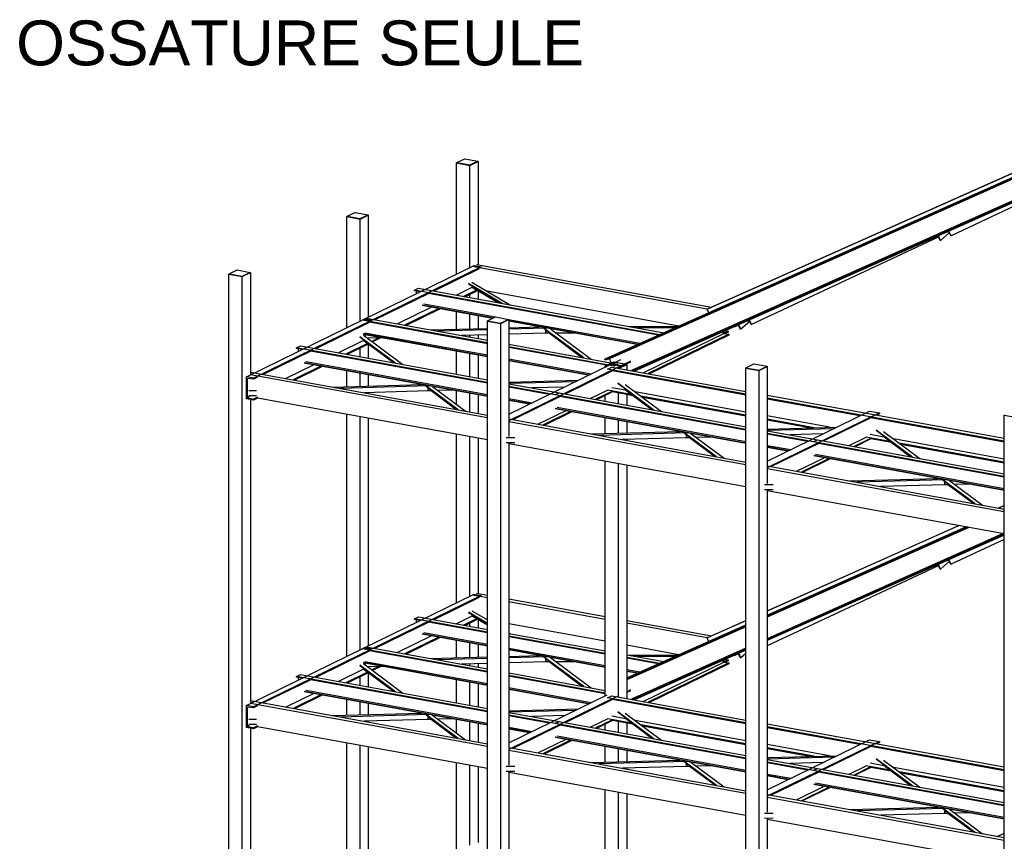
# Model space of a CAD drawing. Header units: millimetres. Extents: x -6159 to 201309, y -25780 to 10326.
# Tile 113 of 128: x 193492 to 194285, y -3900 to -3238. Entities that reach past the tile are written whole.
import ezdxf

# ---------------------------------------------------------------- set-up
doc = ezdxf.new("R2010")
doc.units = ezdxf.units.MM
doc.layers.add('STRUCAD_01', color=4, linetype='Continuous')
doc.layers.add('STRUCAD_02', color=3, linetype='Continuous')
doc.styles.get("Standard").update_dxf_attribs({"font": 'arial.ttf'})

msp = doc.modelspace()

# ---------------------------------------------------------------- linework, layer by layer
at = {"layer": 'STRUCAD_01', "color": 4, "linetype": 'Continuous'}
for p, q in [((194380.239, -3321.9), (194045.984, -3470.855)), ((194049.489, -3469.14), (194380.239, -3321.75)), ((194380.239, -3325.465), (193963.714, -3511.085)), ((194380.239, -3326.33), (193964.044, -3511.8)), ((193967.214, -3509.37), (194380.239, -3325.315)), ((194380.239, -3326.77), (193967.364, -3510.755)), ((194380.239, -3344.14), (193985.049, -3520.245)), ((194380.239, -3344.845), (193986.174, -3520.445)), ((194380.239, -3345.705), (193987.554, -3520.7)), ((193844.244, -3352.945), (193844.424, -3352.865)), ((193844.244, -3442.57), (193844.244, -3352.945)), ((193844.244, -3352.945), (193855.014, -3354.905)), ((193855.014, -3354.905), (193861.579, -3351.695)), ((193861.404, -3351.665), (193861.579, -3351.695)), ((193861.579, -3351.695), (193861.579, -3434.975)), ((194380.239, -3347.04), (194242.514, -3411.555)), ((193855.014, -3437.31), (193855.014, -3354.905)), ((193755.849, -3396.175), (193756.024, -3396.085)), ((193755.849, -3485.8), (193755.849, -3396.175)), ((193755.849, -3396.175), (193766.614, -3398.13)), ((193766.614, -3398.13), (193773.179, -3394.92)), ((193766.614, -3480.53), (193766.614, -3398.13)), ((193773.009, -3394.89), (193773.179, -3394.92)), ((193773.179, -3394.92), (193773.179, -3477.32)), ((194241.164, -3408.995), (194233.999, -3415.335)), ((194239.449, -3408.73), (194239.344, -3408.495)), ((194240.784, -3408.18), (194239.449, -3408.73)), ((194242.364, -3411.615), (194240.784, -3408.18)), ((194242.514, -3411.555), (194240.804, -3407.84)), ((194231.519, -3413.04), (194081.749, -3483.195)), ((194228.629, -3413.57), (194228.519, -3413.32)), ((194232.089, -3412.045), (194228.629, -3413.57)), ((194231.229, -3412.42), (194231.519, -3413.04)), ((194233.619, -3415.505), (194232.089, -3412.045)), ((194233.999, -3415.335), (194232.354, -3411.61)), ((194233.999, -3415.335), (194233.619, -3415.505)), ((194242.514, -3411.555), (194242.364, -3411.615)), ((193671.654, -3444.565), (193678.219, -3441.355)), ((193678.044, -3441.32), (193678.219, -3441.355)), ((193678.219, -3441.355), (193678.219, -3523.755)), ((193769.899, -3478.925), (193858.299, -3435.705)), ((193864.039, -3436.745), (193775.639, -3479.97)), ((193862.504, -3438.25), (193825.844, -3456.175)), ((194045.984, -3470.855), (193856.764, -3436.45)), ((193858.299, -3435.705), (193864.039, -3436.745)), ((193860.264, -3434.74), (194049.489, -3469.14)), ((193660.884, -3442.61), (193661.064, -3442.525)), ((193660.884, -4219.44), (193660.884, -3442.61)), ((193660.884, -3442.61), (193671.654, -3444.565)), ((193671.654, -4221.4), (193671.654, -3444.565)), ((193856.414, -3448.93), (193887.769, -3467.435)), ((193810.399, -3455.51), (193813.594, -3453.955)), ((194007.614, -3491.365), (193810.399, -3455.51)), ((193810.399, -3456.065), (193810.399, -3455.51)), ((193814.959, -3456.895), (193810.399, -3456.065)), ((193811.894, -3458.39), (193811.894, -3456.34)), ((193813.594, -3453.955), (194011.029, -3489.845)), ((193856.634, -3453.345), (193844.069, -3459.49)), ((193860.264, -3455.49), (193849.909, -3460.55)), ((193860.964, -3455.9), (193851.034, -3460.755)), ((193880.964, -3466.2), (193853.839, -3450.19)), ((193879.979, -3466.02), (193853.839, -3450.59)), ((193877.264, -3465.525), (193856.159, -3453.065)), ((193861.579, -3456.27), (193861.579, -3462.675)), ((194023.294, -3484.375), (193868.929, -3456.315)), ((193821.819, -3458.14), (193778.364, -3479.39)), ((194006.734, -3491.76), (193821.519, -3458.085)), ((193855.014, -3461.48), (193855.014, -3458.81)), ((193824.134, -3469.24), (193796.589, -3482.71)), ((193829.969, -3470.3), (193802.429, -3483.765)), ((193831.094, -3470.505), (193803.549, -3483.97)), ((193816.429, -3467.29), (193874.129, -3477.78)), ((193873.304, -3478.18), (193816.429, -3467.84)), ((193817.919, -3466.555), (193875.624, -3477.045)), ((193844.244, -3486.93), (193844.244, -3472.9)), ((194045.984, -3470.855), (194049.489, -3469.14)), ((194047.289, -3473.685), (194045.984, -3470.855)), ((193674.939, -3525.36), (193769.899, -3478.925)), ((193775.639, -3479.97), (193680.679, -3526.405)), ((193869.019, -3498.02), (193768.299, -3479.705)), ((193775.639, -3479.97), (193769.899, -3478.925)), ((193769.899, -3478.925), (193775.639, -3479.97)), ((193771.494, -3478.145), (193869.019, -3495.875)), ((193855.014, -3486.625), (193855.014, -3474.855)), ((193861.579, -3476.05), (193861.579, -3486.44)), ((193869.019, -3480.445), (193869.194, -3480.365)), ((193869.019, -4257.28), (193869.019, -3480.445)), ((193869.019, -3480.445), (193879.784, -3482.4)), ((193879.784, -3482.4), (193886.349, -3479.195)), ((193886.174, -3478.965), (193992.189, -3498.235)), ((193886.174, -3479.16), (193886.349, -3479.195)), ((193886.349, -3479.195), (193886.349, -3573.47)), ((193886.349, -3480), (193990.594, -3498.95)), ((193989.709, -3499.345), (193886.349, -3480.55)), ((194080.399, -3480.64), (194073.239, -3486.975)), ((194078.689, -3480.365), (194078.579, -3480.135)), ((194080.019, -3479.82), (194078.689, -3480.365)), ((194081.604, -3483.255), (194080.019, -3479.82)), ((194081.749, -3483.195), (194080.044, -3479.485)), ((193774.339, -3481.36), (193730.879, -3502.61)), ((193869.019, -3498.57), (193774.044, -3481.305)), ((193823.119, -3487.53), (193869.019, -3486.23)), ((193869.019, -3487.485), (193829.109, -3488.62)), ((193879.784, -4259.24), (193879.784, -3482.4)), ((193886.349, -3485.74), (193911.024, -3485.035)), ((193916.259, -3486.15), (193886.349, -3486.995)), ((193910.354, -3485.055), (193910.014, -3484.855)), ((193914.184, -3485.805), (193913.709, -3485.53)), ((193914.109, -3485.76), (193914.634, -3485.695)), ((193946.654, -3509.99), (193914.109, -3485.76)), ((193914.769, -3485.72), (193914.184, -3485.805)), ((193945.939, -3509.86), (193914.699, -3486.595)), ((193916.079, -3486.15), (193916.069, -3485.955)), ((193917.129, -3486.15), (193916.079, -3486.15)), ((193916.079, -3490.165), (193916.079, -3487.625)), ((193916.204, -3485.98), (193916.259, -3486.15)), ((193916.259, -3487.76), (193916.259, -3490.16)), ((193919.819, -3486.64), (193952.639, -3511.08)), ((193982.954, -3484.735), (194022.694, -3484.645)), ((194019.864, -3485.905), (193989.759, -3485.975)), ((194059.529, -3488.625), (194059.529, -3489.825)), ((194059.724, -3488.535), (194059.724, -3490.26)), ((194059.904, -3488.46), (194059.904, -3489.515)), ((194059.904, -3489.515), (194063.014, -3488.495)), ((194060.744, -3488.085), (194063.014, -3488.495)), ((194063.014, -3488.495), (194063.014, -3489.25)), ((194067.869, -3485.21), (194067.759, -3484.955)), ((194071.329, -3483.685), (194067.869, -3485.21)), ((194072.854, -3487.14), (194071.329, -3483.685)), ((194073.239, -3486.975), (194071.589, -3483.25)), ((194073.239, -3486.975), (194072.854, -3487.14)), ((194081.749, -3483.195), (194081.604, -3483.255)), ((193769.299, -3496.055), (193749.109, -3505.925)), ((193795.104, -3514.29), (193766.424, -3492.935)), ((193794.389, -3514.16), (193766.424, -3493.335)), ((193793.364, -3513.97), (193768.884, -3495.74)), ((193768.949, -3490.505), (193869.019, -3508.7)), ((193869.019, -3509.25), (193768.949, -3491.06)), ((193769.159, -3491.595), (193801.094, -3515.375)), ((193770.439, -3489.775), (193869.019, -3507.695)), ((193770.544, -3491.35), (193770.544, -3492.63)), ((193784.554, -3493.895), (193772.699, -3494.23)), ((193773.044, -3494.225), (193772.824, -3494.325)), ((193781.544, -3493.98), (193775.999, -3496.69)), ((193783.179, -3493.935), (193776.614, -3497.145)), ((193869.019, -3491.5), (193848.199, -3492.09)), ((193855.014, -3493.33), (193855.014, -3491.895)), ((193861.579, -3491.71), (193861.579, -3494.52)), ((193916.259, -3490.16), (193886.349, -3491.01)), ((193918.704, -3490.155), (193916.079, -3490.165)), ((193944.909, -3509.675), (193918.704, -3490.155)), ((193938.914, -3490.11), (193924.529, -3490.145)), ((194059.724, -3490.26), (193994.789, -3522.015)), ((194063.459, -3490.94), (193998.524, -3522.695)), ((194063.459, -3491.68), (193999.624, -3522.89)), ((194059.529, -3489.825), (194058.514, -3489.83)), ((194059.724, -3490.26), (194063.459, -3490.94)), ((194063.014, -3489.25), (194060.609, -3490.425)), ((194063.459, -3490.94), (194063.459, -3491.68)), ((193726.859, -3504.575), (193688.584, -3523.29)), ((193715.439, -3501.945), (193718.629, -3500.385)), ((193869.019, -3529.87), (193715.439, -3501.945)), ((193715.439, -3502.5), (193715.439, -3501.945)), ((193719.994, -3503.33), (193715.439, -3502.5)), ((193716.934, -3504.825), (193716.934, -3502.775)), ((193718.629, -3500.385), (193869.019, -3527.725)), ((193869.019, -3530.42), (193726.559, -3504.52)), ((193772.479, -3498.415), (193754.949, -3506.99)), ((193773.089, -3498.87), (193756.069, -3507.19)), ((193766.614, -3509.105), (193766.614, -3502.03)), ((193773.179, -3498.94), (193773.179, -3510.3)), ((193844.244, -3523.22), (193844.244, -3504.745)), ((193886.349, -3499.025), (193974.244, -3515.005)), ((193971.044, -3516.565), (193886.349, -3501.17)), ((193964.949, -3516.01), (193886.349, -3501.72)), ((193855.014, -3525.18), (193855.014, -3506.705)), ((193861.579, -3507.9), (193861.579, -3526.375)), ((193886.349, -3510.845), (193952.674, -3522.905)), ((193886.349, -3511.845), (193951.179, -3523.635)), ((193950.354, -3524.04), (193886.349, -3512.4)), ((193963.714, -3511.085), (193967.214, -3509.37)), ((193964.044, -3511.8), (193963.714, -3511.085)), ((193967.364, -3510.755), (193964.044, -3511.8)), ((193968.874, -3514.03), (193967.364, -3510.755)), ((193968.694, -3515.07), (193976.399, -3511.305)), ((193984.294, -3512.735), (193976.594, -3516.505)), ((193729.164, -3515.675), (193706.814, -3526.605)), ((193735.004, -3516.735), (193712.649, -3527.665)), ((193736.134, -3516.94), (193713.774, -3527.87)), ((193721.469, -3513.72), (193869.019, -3540.55)), ((193869.019, -3541.1), (193721.469, -3514.275)), ((193722.959, -3512.99), (193869.019, -3539.545)), ((193755.849, -3533.18), (193755.849, -3520.525)), ((193886.349, -3555.335), (193968.694, -3515.07)), ((193976.594, -3516.505), (193886.349, -3560.63)), ((193969.809, -3520.56), (193931.804, -3539.14)), ((193963.979, -3516.655), (193964.154, -3516.565)), ((193963.979, -3517.375), (193963.979, -3516.655)), ((193963.979, -3516.655), (193965.054, -3516.85)), ((193965.864, -3519.1), (193969.364, -3517.39)), ((194077.144, -3539.335), (193965.864, -3519.1)), ((193968.694, -3515.07), (193976.594, -3516.505)), ((193976.594, -3516.505), (193968.694, -3515.07)), ((193969.364, -3517.39), (194077.144, -3536.99)), ((194077.144, -3540.09), (193969.784, -3520.57)), ((193974.244, -3515.005), (193971.044, -3516.565)), ((193975.104, -3518.435), (193981.309, -3515.405)), ((193984.294, -3513.48), (193980.909, -3515.13)), ((193981.134, -3515.37), (193981.309, -3515.405)), ((193981.309, -3515.405), (193981.309, -3519.565)), ((194077.144, -3518.285), (194077.319, -3518.2)), ((194077.144, -4295.12), (194077.144, -3518.285)), ((194077.144, -3518.285), (194087.914, -3520.24)), ((194087.914, -3520.24), (194094.474, -3517.035)), ((194087.914, -4297.08), (194087.914, -3520.24)), ((194094.304, -3517), (194094.474, -3517.035)), ((194094.474, -3517.035), (194094.474, -3611.31)), ((193680.679, -3526.405), (193674.939, -3525.36)), ((193674.939, -3543.01), (193674.939, -3525.36)), ((193680.679, -3527.155), (193675.579, -3526.73)), ((193675.579, -3526.73), (193675.579, -3541.88)), ((193678.219, -3521.41), (193869.019, -3556.095)), ((193869.019, -3558.445), (193678.219, -3523.755)), ((193683.959, -3525.55), (193680.679, -3527.155)), ((193680.679, -3527.155), (193680.679, -3526.405)), ((193766.614, -3532.875), (193766.614, -3522.485)), ((193773.179, -3523.68), (193773.179, -3532.69)), ((193886.349, -3529.475), (193942.479, -3527.885)), ((193683.024, -3536.505), (193676.969, -3536.68)), ((193744.709, -3533.495), (193816.059, -3531.475)), ((193821.299, -3532.585), (193750.699, -3534.585)), ((193819.149, -3532.19), (193818.864, -3531.985)), ((193819.149, -3532.19), (193819.674, -3532.13)), ((193819.674, -3532.13), (193819.149, -3532.19)), ((193845.509, -3551.82), (193819.149, -3532.19)), ((193844.794, -3551.69), (193819.729, -3533.03)), ((193821.299, -3532.585), (193821.244, -3532.415)), ((193821.244, -3532.415), (193821.299, -3532.585)), ((193822.049, -3532.565), (193821.299, -3532.585)), ((193821.299, -3536.595), (193821.299, -3534.195)), ((193821.299, -3534.195), (193821.299, -3536.595)), ((193823.659, -3536.525), (193821.299, -3536.595)), ((193843.769, -3551.505), (193823.659, -3536.525)), ((193824.854, -3533.07), (193851.499, -3552.91)), ((193841.134, -3536.03), (193829.284, -3536.37)), ((193939.749, -3529.22), (193886.349, -3530.74)), ((193886.349, -3530.875), (193926.759, -3538.225)), ((193923.564, -3539.785), (193886.349, -3533.015)), ((193918.794, -3539.475), (193886.349, -3533.575)), ((193931.044, -3533.485), (193904.779, -3534.225)), ((193966.074, -3536.055), (193952.184, -3542.845)), ((193984.919, -3539.465), (193966.074, -3536.04)), ((193980.334, -3536.05), (193969.179, -3534.02)), ((194003.229, -3552.125), (193974.029, -3530.38)), ((194002.519, -3551.995), (193974.029, -3530.78)), ((194001.494, -3551.805), (193979.419, -3535.37)), ((193980.019, -3531.465), (194009.224, -3553.215)), ((193680.679, -3544.055), (193674.939, -3543.01)), ((193678.079, -3540.655), (193675.579, -3541.88)), ((193675.579, -3541.88), (193680.679, -3543.3)), ((193683.024, -3540.515), (193676.969, -3540.69)), ((193678.219, -3543.61), (193678.219, -3788.53)), ((193683.959, -3541.695), (193680.679, -3543.3)), ((193683.959, -3542.45), (193680.679, -3544.055)), ((193680.679, -3544.055), (193680.679, -3543.3)), ((193869.019, -3576.095), (193683.959, -3542.45)), ((193821.299, -3536.595), (193769.789, -3538.055)), ((193773.179, -3537.96), (193773.179, -3538.675)), ((193844.244, -3547.515), (193844.244, -3536.6)), ((193855.014, -3553.55), (193855.014, -3538.555)), ((193861.579, -3539.745), (193861.579, -3554.745)), ((193886.349, -3542.695), (193905.194, -3546.12)), ((193886.349, -3543.695), (193903.694, -3546.85)), ((193902.874, -3547.255), (193886.349, -3544.25)), ((193927.789, -3541.105), (193889.509, -3559.825)), ((193926.759, -3538.225), (193923.564, -3539.785)), ((193923.564, -3539.785), (193926.759, -3538.225)), ((194077.144, -3567.705), (193923.564, -3539.785)), ((193926.759, -3538.225), (194077.144, -3565.565)), ((194077.144, -3568.26), (193927.509, -3541.055)), ((193969.809, -3536.735), (193955.924, -3543.525)), ((193969.809, -3537.47), (193957.024, -3543.725)), ((193963.979, -3544.99), (193963.979, -3540.325)), ((193986.259, -3540.465), (193969.809, -3537.47)), ((193974.744, -3546.945), (193974.744, -3538.37)), ((193981.309, -3539.565), (193981.309, -3548.14)), ((194077.144, -3553.65), (193988.059, -3537.455)), ((194077.144, -3556.235), (193992.649, -3540.875)), ((194077.144, -3556.985), (193993.984, -3541.87)), ((194094.474, -3540.135), (194285.274, -3574.825)), ((194285.274, -3577.17), (194094.474, -3542.485)), ((194168.919, -3556.77), (194094.474, -3543.24)), ((193923.779, -3550.5), (194077.144, -3578.385)), ((194077.144, -3578.94), (193923.779, -3551.055)), ((193925.269, -3549.77), (194077.144, -3577.385)), ((193755.849, -3750.575), (193755.849, -3555.525)), ((193766.614, -3745.305), (193766.614, -3557.475)), ((193773.179, -3558.67), (193773.179, -3742.095)), ((193886.349, -3559.25), (194077.144, -3593.935)), ((193932.249, -3552.595), (193909.894, -3563.525)), ((193935.979, -3553.275), (193913.629, -3564.21)), ((193937.079, -3553.475), (193914.724, -3564.405)), ((193963.979, -3571.02), (193963.979, -3558.365)), ((193974.744, -3570.715), (193974.744, -3560.325)), ((194094.474, -3593.175), (194176.829, -3552.91)), ((194184.719, -3554.345), (194094.474, -3598.47)), ((194144.519, -3565.9), (194094.474, -3556.8)), ((194132.224, -3566.245), (194094.474, -3559.38)), ((194128.639, -3566.35), (194094.474, -3560.14)), ((194177.939, -3558.395), (194139.939, -3576.98)), ((194176.829, -3552.91), (194184.719, -3554.345)), ((194285.274, -3577.93), (194177.914, -3558.405)), ((194184.719, -3555.08), (194182.539, -3556.145)), ((194184.719, -3554.345), (194184.719, -3555.08)), ((194285.274, -3556.125), (194285.449, -3556.035)), ((194285.274, -4332.96), (194285.274, -3556.125)), ((194285.274, -3556.125), (194296.039, -3558.08)), ((194077.144, -3596.285), (193886.349, -3561.59)), ((193981.309, -3561.515), (193981.309, -3570.53)), ((194094.474, -3567.315), (194150.609, -3565.725)), ((194147.879, -3567.06), (194094.474, -3568.575)), ((194211.364, -3589.96), (194182.159, -3568.215)), ((193844.244, -3707.345), (193844.244, -3571.59)), ((193855.014, -3702.085), (193855.014, -3573.55)), ((193861.579, -3574.745), (193861.579, -3699.755)), ((193891.149, -3574.345), (193884.154, -3574.54)), ((193952.839, -3571.335), (194024.189, -3569.31)), ((194029.429, -3570.42), (193958.824, -3572.425)), ((194029.429, -3574.435), (193977.914, -3575.895)), ((193981.309, -3575.8), (193981.309, -3576.51)), ((194027.274, -3570.03), (194026.994, -3569.82)), ((194027.799, -3569.97), (194027.274, -3570.03)), ((194027.274, -3570.03), (194027.799, -3569.97)), ((194053.639, -3589.66), (194027.274, -3570.03)), ((194052.924, -3589.53), (194027.859, -3570.87)), ((194029.374, -3570.255), (194029.429, -3570.42)), ((194029.429, -3570.42), (194029.374, -3570.255)), ((194030.179, -3570.405), (194029.429, -3570.42)), ((194029.429, -3572.035), (194029.429, -3574.435)), ((194029.429, -3574.435), (194029.429, -3572.035)), ((194031.784, -3574.365), (194029.429, -3574.435)), ((194051.899, -3589.345), (194031.784, -3574.365)), ((194032.989, -3570.91), (194059.624, -3590.75)), ((194049.264, -3573.87), (194037.414, -3574.205)), ((194094.474, -3568.71), (194134.894, -3576.06)), ((194131.694, -3577.625), (194094.474, -3570.855)), ((194126.924, -3577.31), (194094.474, -3571.41)), ((194139.169, -3571.325), (194112.909, -3572.065)), ((194134.894, -3576.06), (194131.694, -3577.625)), ((194131.694, -3577.625), (194134.894, -3576.06)), ((194134.894, -3576.06), (194285.274, -3603.405)), ((194160.314, -3580.68), (194174.204, -3573.895)), ((194164.054, -3581.365), (194177.939, -3574.57)), ((194177.939, -3575.31), (194165.149, -3581.565)), ((194193.054, -3577.305), (194174.204, -3573.88)), ((194188.464, -3573.885), (194177.309, -3571.86)), ((194194.389, -3578.305), (194177.939, -3575.31)), ((194210.649, -3589.835), (194182.159, -3568.62)), ((194209.624, -3589.645), (194187.549, -3573.21)), ((194188.149, -3569.305), (194217.354, -3591.05)), ((194285.274, -3591.49), (194196.184, -3575.295)), ((193891.149, -3578.355), (193884.154, -3578.55)), ((193886.349, -3578.49), (193886.349, -3838.245)), ((194077.144, -3613.935), (193886.349, -3579.245)), ((194094.474, -3580.535), (194113.324, -3583.96)), ((194094.474, -3581.535), (194111.824, -3584.69)), ((194111.004, -3585.095), (194094.474, -3582.09)), ((194135.919, -3578.945), (194097.639, -3597.66)), ((194285.274, -3605.54), (194131.694, -3577.625)), ((194285.274, -3606.095), (194135.644, -3578.895)), ((194285.274, -3594.07), (194200.774, -3578.71)), ((194285.274, -3594.825), (194202.114, -3579.71)), ((194118.019, -3601.365), (194140.374, -3590.43)), ((194121.759, -3602.045), (194144.114, -3591.115)), ((194145.209, -3591.31), (194122.859, -3602.245)), ((194131.909, -3588.34), (194285.274, -3616.225)), ((194285.274, -3616.78), (194131.909, -3588.895)), ((194133.399, -3587.61), (194285.274, -3615.225)), ((193963.979, -3782.155), (193963.979, -3593.36)), ((193974.744, -3783.145), (193974.744, -3595.315)), ((193981.309, -3596.51), (193981.309, -3784.34)), ((194094.474, -3597.085), (194285.274, -3631.775)), ((194285.274, -3634.125), (194094.474, -3599.43)), ((194160.969, -3609.175), (194232.319, -3607.15)), ((194235.404, -3607.87), (194235.129, -3607.66)), ((194235.929, -3607.805), (194235.404, -3607.87)), ((194235.404, -3607.87), (194235.929, -3607.805)), ((194261.764, -3627.5), (194235.404, -3607.87)), ((194099.279, -3612.185), (194092.279, -3612.38)), ((194237.559, -3608.26), (194166.959, -3610.265)), ((194237.559, -3612.27), (194186.044, -3613.735)), ((194261.054, -3627.37), (194235.994, -3608.71)), ((194237.499, -3608.095), (194237.559, -3608.26)), ((194237.559, -3608.26), (194237.499, -3608.095)), ((194238.309, -3608.235), (194237.559, -3608.26)), ((194237.559, -3609.87), (194237.559, -3612.27)), ((194237.559, -3612.27), (194237.559, -3609.87)), ((194239.914, -3612.205), (194237.559, -3612.27)), ((194260.029, -3627.185), (194239.914, -3612.205)), ((194241.114, -3608.75), (194267.754, -3628.585)), ((194257.399, -3611.71), (194245.544, -3612.045)), ((194099.279, -3616.195), (194092.279, -3616.39)), ((194094.474, -3616.33), (194094.474, -3876.085)), ((194285.274, -3651.775), (194094.474, -3617.085)), ((194280.599, -3630.925), (194285.274, -3628.845)), ((194285.274, -3628.995), (194280.844, -3630.965)), ((194094.474, -3713.87), (194248.729, -3645.13)), ((194248.969, -3645.17), (194094.474, -3714.02)), ((194094.474, -3717.43), (194254.414, -3646.165)), ((194254.654, -3646.205), (194094.474, -3717.585)), ((194256.029, -3646.46), (194094.474, -3718.45)), ((194256.724, -3646.585), (194094.474, -3718.89)), ((194284.409, -3651.615), (194094.474, -3736.26)), ((194285.274, -3651.94), (194094.474, -3736.96)), ((194285.274, -3652.8), (194094.474, -3737.825)), ((194285.274, -3656.3), (194242.514, -3676.33)), ((194231.519, -3677.815), (194094.474, -3742.01)), ((194228.629, -3678.345), (194228.519, -3678.095)), ((194232.089, -3676.82), (194228.629, -3678.345)), ((194231.229, -3677.195), (194231.519, -3677.815)), ((194233.619, -3680.28), (194232.089, -3676.82)), ((194233.999, -3680.11), (194232.354, -3676.385)), ((194241.164, -3673.77), (194233.999, -3680.11)), ((194239.449, -3673.505), (194239.344, -3673.27)), ((194240.784, -3672.955), (194239.449, -3673.505)), ((194242.364, -3676.39), (194240.784, -3672.955)), ((194242.514, -3676.33), (194240.804, -3672.615)), ((194242.514, -3676.33), (194242.364, -3676.39)), ((194233.999, -3680.11), (194233.619, -3680.28)), ((193769.899, -3743.7), (193858.299, -3700.48)), ((193864.039, -3701.52), (193775.639, -3744.745)), ((193862.504, -3703.025), (193825.844, -3720.95)), ((193869.019, -3703.455), (193856.764, -3701.225)), ((193858.299, -3700.48), (193864.039, -3701.52)), ((193860.264, -3699.515), (193869.019, -3701.105)), ((193886.349, -3704.255), (193963.979, -3718.37)), ((193963.979, -3720.72), (193886.349, -3706.605)), ((193810.399, -3720.285), (193813.594, -3718.73)), ((193813.594, -3718.73), (193869.019, -3728.8)), ((193856.634, -3718.12), (193844.069, -3724.265)), ((193869.019, -3723.925), (193853.839, -3714.965)), ((193869.019, -3724.325), (193853.839, -3715.365)), ((193869.019, -3725.43), (193856.159, -3717.845)), ((193856.414, -3713.705), (193869.019, -3721.145)), ((193821.819, -3722.92), (193778.364, -3744.17)), ((193869.019, -3730.945), (193810.399, -3720.285)), ((193810.399, -3720.84), (193810.399, -3720.285)), ((193814.959, -3721.67), (193810.399, -3720.84)), ((193811.894, -3723.165), (193811.894, -3721.115)), ((193869.019, -3731.5), (193821.519, -3722.86)), ((193860.264, -3720.265), (193849.909, -3725.325)), ((193860.964, -3720.68), (193851.034, -3725.53)), ((193855.014, -3726.255), (193855.014, -3723.585)), ((193861.579, -3721.045), (193861.579, -3727.45)), ((193869.019, -3721.105), (193868.929, -3721.09)), ((193963.979, -3738.37), (193886.349, -3724.255)), ((193981.309, -3721.525), (194049.489, -3733.915)), ((194045.984, -3735.63), (193981.309, -3723.865)), ((193981.309, -3767.865), (194077.144, -3725.16)), ((194077.144, -3725.31), (193981.309, -3768.015)), ((194077.144, -3726.17), (193981.309, -3768.88)), ((194077.144, -3726.605), (193981.309, -3769.315)), ((194077.144, -3721.74), (194045.984, -3735.63)), ((194049.489, -3733.915), (194077.144, -3721.59)), ((193824.134, -3734.015), (193796.589, -3747.485)), ((193816.429, -3732.065), (193869.019, -3741.625)), ((193869.019, -3742.18), (193816.429, -3732.62)), ((193817.919, -3731.33), (193869.019, -3740.62)), ((193886.349, -3731.375), (193887.769, -3732.21)), ((193886.349, -3731.955), (193963.979, -3746.065)), ((193963.979, -3748.21), (193886.349, -3734.095)), ((193963.979, -3748.76), (193886.349, -3734.645)), ((194045.984, -3735.63), (194049.489, -3733.915)), ((193829.969, -3735.075), (193802.429, -3748.545)), ((193831.094, -3735.28), (193803.549, -3748.75)), ((193844.244, -3751.705), (193844.244, -3737.675)), ((193855.014, -3751.4), (193855.014, -3739.63)), ((193861.579, -3740.825), (193861.579, -3751.215)), ((194023.294, -3749.15), (193981.309, -3741.52)), ((194047.289, -3738.46), (194045.984, -3735.63)), ((193674.939, -3790.135), (193769.899, -3743.7)), ((193775.639, -3744.745), (193680.679, -3791.18)), ((193774.339, -3746.135), (193730.879, -3767.39)), ((193869.019, -3762.795), (193768.299, -3744.485)), ((193775.639, -3744.745), (193769.899, -3743.7)), ((193769.899, -3743.7), (193775.639, -3744.745)), ((193771.494, -3742.925), (193869.019, -3760.65)), ((193869.019, -3763.35), (193774.044, -3746.08)), ((193886.349, -3743.775), (193963.979, -3757.885)), ((193886.349, -3744.775), (193963.979, -3758.89)), ((193963.979, -3759.44), (193886.349, -3745.33)), ((193886.349, -3750.515), (193911.024, -3749.815)), ((193910.354, -3749.835), (193910.014, -3749.63)), ((193914.184, -3750.58), (193913.709, -3750.305)), ((193914.109, -3750.535), (193914.634, -3750.47)), ((193946.654, -3774.765), (193914.109, -3750.535)), ((193914.769, -3750.495), (193914.184, -3750.58)), ((193981.309, -3749.215), (194011.029, -3754.62)), ((193982.954, -3749.52), (194022.694, -3749.42)), ((194077.144, -3743.98), (193985.049, -3785.02)), ((194077.144, -3744.685), (193986.174, -3785.225)), ((194077.144, -3745.55), (193987.554, -3785.475)), ((194019.864, -3750.685), (193989.759, -3750.755)), ((194067.869, -3749.985), (194067.759, -3749.73)), ((194071.329, -3748.46), (194067.869, -3749.985)), ((194072.854, -3751.92), (194071.329, -3748.46)), ((194073.239, -3751.75), (194071.589, -3748.025)), ((194077.144, -3748.29), (194073.239, -3751.75)), ((193795.104, -3779.065), (193766.424, -3757.71)), ((193794.389, -3778.935), (193766.424, -3758.11)), ((193768.949, -3755.28), (193869.019, -3773.475)), ((193869.019, -3774.025), (193768.949, -3755.835)), ((193769.159, -3756.37), (193801.094, -3780.15)), ((193770.439, -3754.55), (193869.019, -3772.47)), ((193770.544, -3756.125), (193770.544, -3757.405)), ((193823.119, -3752.31), (193869.019, -3751.005)), ((193869.019, -3752.26), (193829.109, -3753.4)), ((193869.019, -3756.275), (193848.199, -3756.865)), ((193855.014, -3758.105), (193855.014, -3756.67)), ((193861.579, -3756.485), (193861.579, -3759.295)), ((193916.259, -3750.925), (193886.349, -3751.775)), ((193916.259, -3754.935), (193886.349, -3755.785)), ((193945.939, -3774.635), (193914.699, -3751.37)), ((193916.079, -3750.925), (193916.069, -3750.73)), ((193917.129, -3750.925), (193916.079, -3750.925)), ((193916.079, -3754.94), (193916.079, -3752.4)), ((193918.704, -3754.93), (193916.079, -3754.94)), ((193916.204, -3750.76), (193916.259, -3750.925)), ((193916.259, -3752.535), (193916.259, -3754.935)), ((193944.909, -3774.45), (193918.704, -3754.93)), ((193919.819, -3751.415), (193952.639, -3775.855)), ((193938.914, -3754.885), (193924.529, -3754.92)), ((194007.614, -3756.14), (193981.309, -3751.36)), ((194006.734, -3756.535), (193981.309, -3751.915)), ((194059.724, -3755.04), (193994.789, -3786.79)), ((194063.459, -3755.72), (193998.524, -3787.47)), ((194063.459, -3756.455), (193999.624, -3787.67)), ((194059.529, -3754.6), (194058.514, -3754.605)), ((194059.529, -3753.4), (194059.529, -3754.6)), ((194059.724, -3753.315), (194059.724, -3755.04)), ((194059.724, -3755.04), (194063.459, -3755.72)), ((194059.904, -3753.235), (194059.904, -3754.29)), ((194059.904, -3754.29), (194063.014, -3753.27)), ((194063.014, -3754.025), (194060.609, -3755.2)), ((194060.744, -3752.86), (194063.014, -3753.27)), ((194063.014, -3753.27), (194063.014, -3754.025)), ((194063.459, -3755.72), (194063.459, -3756.455)), ((194073.239, -3751.75), (194072.854, -3751.92)), ((193715.439, -3766.72), (193718.629, -3765.16)), ((193718.629, -3765.16), (193869.019, -3792.5)), ((193769.299, -3760.83), (193749.109, -3770.7)), ((193772.479, -3763.19), (193754.949, -3771.765)), ((193773.089, -3763.645), (193756.069, -3771.965)), ((193793.364, -3778.75), (193768.884, -3760.515)), ((193784.554, -3758.675), (193772.699, -3759.005)), ((193773.044, -3759), (193772.824, -3759.105)), ((193773.179, -3763.715), (193773.179, -3775.075)), ((193781.544, -3758.755), (193775.999, -3761.465)), ((193783.179, -3758.71), (193776.614, -3761.92)), ((193886.349, -3763.805), (193963.979, -3777.915)), ((193963.979, -3780.06), (193886.349, -3765.945)), ((193963.979, -3780.61), (193886.349, -3766.5)), ((193981.309, -3761.04), (193992.189, -3763.015)), ((193981.309, -3762.04), (193990.594, -3763.725)), ((193989.709, -3764.12), (193981.309, -3762.595)), ((193726.859, -3769.35), (193688.584, -3788.065)), ((193869.019, -3794.645), (193715.439, -3766.72)), ((193715.439, -3767.275), (193715.439, -3766.72)), ((193719.994, -3768.105), (193715.439, -3767.275)), ((193716.934, -3769.605), (193716.934, -3767.55)), ((193869.019, -3795.195), (193726.559, -3769.295)), ((193766.614, -3773.88), (193766.614, -3766.81)), ((193844.244, -3787.995), (193844.244, -3769.525)), ((193855.014, -3789.955), (193855.014, -3771.48)), ((193861.579, -3772.675), (193861.579, -3791.15)), ((193729.164, -3780.45), (193706.814, -3791.385)), ((193735.004, -3781.515), (193712.649, -3792.44)), ((193736.134, -3781.715), (193713.774, -3792.645)), ((193721.469, -3778.495), (193869.019, -3805.325)), ((193869.019, -3805.875), (193721.469, -3779.05)), ((193722.959, -3777.765), (193869.019, -3804.32)), ((193886.349, -3775.62), (193952.674, -3787.68)), ((193886.349, -3776.62), (193951.179, -3788.41)), ((193950.354, -3788.815), (193886.349, -3777.175)), ((193886.349, -3820.115), (193965.414, -3781.45)), ((193963.714, -3775.86), (193963.979, -3775.73)), ((193963.979, -3775.74), (193963.714, -3775.86)), ((193963.979, -3776.43), (193963.714, -3775.86)), ((193965.864, -3783.88), (193969.364, -3782.165)), ((193969.364, -3782.165), (194077.144, -3801.765)), ((193984.294, -3777.515), (193981.309, -3778.97)), ((193984.294, -3778.255), (193981.309, -3779.71)), ((193680.679, -3791.18), (193674.939, -3790.135)), ((193674.939, -3807.785), (193674.939, -3790.135)), ((193678.219, -3786.185), (193869.019, -3820.87)), ((193869.019, -3823.22), (193678.219, -3788.53)), ((193683.959, -3790.325), (193680.679, -3791.935)), ((193755.849, -3797.955), (193755.849, -3785.3)), ((193766.614, -3797.65), (193766.614, -3787.26)), ((193773.179, -3788.455), (193773.179, -3797.465)), ((193973.309, -3782.885), (193886.349, -3825.405)), ((193969.809, -3785.335), (193931.804, -3803.915)), ((194077.144, -3804.11), (193965.864, -3783.88)), ((194077.144, -3804.865), (193969.784, -3785.345)), ((193680.679, -3791.935), (193675.579, -3791.505)), ((193675.579, -3791.505), (193675.579, -3806.655)), ((193680.679, -3791.935), (193680.679, -3791.18)), ((193744.709, -3798.27), (193816.059, -3796.25)), ((193821.299, -3797.36), (193750.699, -3799.36)), ((193819.149, -3796.97), (193818.864, -3796.76)), ((193819.674, -3796.905), (193819.149, -3796.97)), ((193819.149, -3796.97), (193819.674, -3796.905)), ((193845.509, -3816.595), (193819.149, -3796.97)), ((193844.794, -3816.465), (193819.729, -3797.805)), ((193821.299, -3797.36), (193821.244, -3797.19)), ((193821.244, -3797.19), (193821.299, -3797.36)), ((193822.049, -3797.34), (193821.299, -3797.36)), ((193824.854, -3797.845), (193851.499, -3817.685)), ((193886.349, -3794.255), (193942.479, -3792.665)), ((193939.749, -3794), (193886.349, -3795.515)), ((193886.349, -3795.655), (193926.759, -3803)), ((193923.564, -3804.56), (193886.349, -3797.79)), ((193931.044, -3798.26), (193904.779, -3799)), ((194003.229, -3816.905), (193974.029, -3795.155)), ((194002.519, -3816.77), (193974.029, -3795.555)), ((193980.019, -3796.245), (194009.224, -3817.99)), ((193678.079, -3805.43), (193675.579, -3806.655)), ((193683.024, -3801.28), (193676.969, -3801.455)), ((193683.024, -3805.29), (193676.969, -3805.465)), ((193821.299, -3801.37), (193769.789, -3802.83)), ((193773.179, -3802.735), (193773.179, -3803.45)), ((193821.299, -3801.37), (193821.299, -3798.97)), ((193821.299, -3798.97), (193821.299, -3801.37)), ((193823.659, -3801.3), (193821.299, -3801.37)), ((193843.769, -3816.28), (193823.659, -3801.3)), ((193841.134, -3800.805), (193829.284, -3801.145)), ((193844.244, -3812.29), (193844.244, -3801.375)), ((193855.014, -3818.325), (193855.014, -3803.335)), ((193861.579, -3804.525), (193861.579, -3819.52)), ((193918.794, -3804.25), (193886.349, -3798.345)), ((193927.789, -3805.885), (193889.509, -3824.6)), ((193926.759, -3803), (193923.564, -3804.56)), ((193923.564, -3804.56), (193926.759, -3803)), ((194077.144, -3832.485), (193923.564, -3804.56)), ((193926.759, -3803), (194077.144, -3830.34)), ((194077.144, -3833.035), (193927.509, -3805.83)), ((193966.074, -3800.83), (193952.184, -3807.625)), ((193969.809, -3801.51), (193955.924, -3808.3)), ((193969.809, -3802.25), (193957.024, -3808.5)), ((193963.979, -3809.765), (193963.979, -3805.095)), ((193984.919, -3804.245), (193966.074, -3800.815)), ((193980.334, -3800.825), (193969.179, -3798.795)), ((193986.259, -3805.24), (193969.809, -3802.25)), ((193974.744, -3811.72), (193974.744, -3803.145)), ((194001.494, -3816.585), (193979.419, -3800.145)), ((193981.309, -3804.34), (193981.309, -3812.915)), ((194077.144, -3818.425), (193988.059, -3802.23)), ((194077.144, -3821.01), (193992.649, -3805.65)), ((194094.474, -3804.91), (194285.274, -3839.605)), ((193680.679, -3808.835), (193674.939, -3807.785)), ((193675.579, -3806.655), (193680.679, -3808.075)), ((193678.219, -3808.385), (193678.219, -3989.115)), ((193683.959, -3806.475), (193680.679, -3808.075)), ((193683.959, -3807.225), (193680.679, -3808.835)), ((193680.679, -3808.835), (193680.679, -3808.075)), ((193869.019, -3840.87), (193683.959, -3807.225)), ((193886.349, -3807.47), (193905.194, -3810.895)), ((193886.349, -3808.47), (193903.694, -3811.63)), ((193902.874, -3812.03), (193886.349, -3809.025)), ((194077.144, -3821.76), (193993.984, -3806.645)), ((194285.274, -3841.945), (194094.474, -3807.26)), ((194168.919, -3821.55), (194094.474, -3808.015)), ((193755.849, -3951.155), (193755.849, -3820.3)), ((193932.249, -3817.37), (193909.894, -3828.3)), ((193935.979, -3818.05), (193913.629, -3828.985)), ((193937.079, -3818.25), (193914.724, -3829.18)), ((193923.779, -3815.275), (194077.144, -3843.165)), ((194077.144, -3843.715), (193923.779, -3815.83)), ((193925.269, -3814.55), (194077.144, -3842.16)), ((194094.474, -3857.95), (194176.829, -3817.685)), ((194184.719, -3819.12), (194094.474, -3863.245)), ((194144.519, -3830.675), (194094.474, -3821.575)), ((194176.829, -3817.685), (194184.719, -3819.12)), ((194184.719, -3819.855), (194182.539, -3820.925)), ((194184.719, -3819.12), (194184.719, -3819.855)), ((193766.614, -3945.895), (193766.614, -3822.255)), ((193773.179, -3823.445), (193773.179, -3942.685)), ((193886.349, -3824.025), (194077.144, -3858.71)), ((194077.144, -3861.06), (193886.349, -3826.37)), ((193963.979, -3835.795), (193963.979, -3823.14)), ((193974.744, -3835.49), (193974.744, -3825.1)), ((193981.309, -3826.29), (193981.309, -3835.305)), ((194132.224, -3831.025), (194094.474, -3824.16)), ((194128.639, -3831.125), (194094.474, -3824.915)), ((194177.939, -3823.175), (194139.939, -3841.755)), ((194285.274, -3842.705), (194177.914, -3823.185)), ((193844.244, -3907.935), (193844.244, -3836.365)), ((193952.839, -3836.11), (194024.189, -3834.09)), ((194029.429, -3835.2), (193958.824, -3837.2)), ((194027.274, -3834.81), (194026.994, -3834.595)), ((194027.799, -3834.745), (194027.274, -3834.81)), ((194027.274, -3834.81), (194027.799, -3834.745)), ((194053.639, -3854.435), (194027.274, -3834.81)), ((194052.924, -3854.305), (194027.859, -3835.645)), ((194029.374, -3835.03), (194029.429, -3835.2)), ((194029.429, -3835.2), (194029.374, -3835.03)), ((194030.179, -3835.18), (194029.429, -3835.2)), ((194029.429, -3836.81), (194029.429, -3839.21)), ((194029.429, -3839.21), (194029.429, -3836.81)), ((194032.989, -3835.685), (194059.624, -3855.525)), ((194094.474, -3832.095), (194150.609, -3830.505)), ((194147.879, -3831.835), (194094.474, -3833.35)), ((194094.474, -3833.49), (194134.894, -3840.84)), ((194131.694, -3842.4), (194094.474, -3835.63)), ((194126.924, -3842.085), (194094.474, -3836.185)), ((194139.169, -3836.1), (194112.909, -3836.84)), ((194188.464, -3838.665), (194177.309, -3836.635)), ((194211.364, -3854.74), (194182.159, -3832.99)), ((194210.649, -3854.61), (194182.159, -3833.395)), ((194188.149, -3834.08), (194217.354, -3855.83)), ((193855.014, -3902.67), (193855.014, -3838.325)), ((193861.579, -3839.52), (193861.579, -3900.34)), ((193891.149, -3839.12), (193884.154, -3839.315)), ((193891.149, -3843.13), (193884.154, -3843.33)), ((193886.349, -3843.265), (193886.349, -4256.03)), ((194077.144, -3878.71), (193886.349, -3844.02)), ((194029.429, -3839.21), (193977.914, -3840.67)), ((193981.309, -3840.575), (193981.309, -3841.29)), ((194031.784, -3839.14), (194029.429, -3839.21)), ((194051.899, -3854.12), (194031.784, -3839.14)), ((194049.264, -3838.645), (194037.414, -3838.98)), ((194094.474, -3845.31), (194113.324, -3848.735)), ((194135.919, -3843.725), (194097.639, -3862.435)), ((194134.894, -3840.84), (194131.694, -3842.4)), ((194131.694, -3842.4), (194134.894, -3840.84)), ((194285.274, -3870.325), (194131.694, -3842.4)), ((194134.894, -3840.84), (194285.274, -3868.18)), ((194285.274, -3870.87), (194135.644, -3843.67)), ((194160.314, -3845.455), (194174.204, -3838.67)), ((194164.054, -3846.135), (194177.939, -3839.345)), ((194177.939, -3840.085), (194165.149, -3846.34)), ((194193.054, -3842.08), (194174.204, -3838.655)), ((194194.389, -3843.08), (194177.939, -3840.085)), ((194209.624, -3854.425), (194187.549, -3837.985)), ((194285.274, -3856.265), (194196.184, -3840.07)), ((194285.274, -3858.85), (194200.774, -3843.485)), ((194285.274, -3859.6), (194202.114, -3844.485)), ((194094.474, -3846.31), (194111.824, -3849.47)), ((194111.004, -3849.87), (194094.474, -3846.865)), ((194131.909, -3853.115), (194285.274, -3881)), ((194285.274, -3881.555), (194131.909, -3853.67)), ((194133.399, -3852.385), (194285.274, -3880)), ((193963.979, -3982.74), (193963.979, -3858.14)), ((193974.744, -3983.88), (193974.744, -3860.09)), ((193981.309, -3861.285), (193981.309, -3989.075)), ((194118.019, -3866.14), (194140.374, -3855.205)), ((194121.759, -3866.82), (194144.114, -3855.89)), ((194145.209, -3856.09), (194122.859, -3867.02)), ((194094.474, -3861.86), (194285.274, -3896.55)), ((194285.274, -3898.9), (194094.474, -3864.205)), ((194099.279, -3876.96), (194092.279, -3877.155)), ((194160.969, -3873.95), (194232.319, -3871.93)), ((194237.559, -3873.04), (194166.959, -3875.04)), ((194237.559, -3877.045), (194186.044, -3878.51)), ((194235.404, -3872.645), (194235.129, -3872.435)), ((194235.929, -3872.58), (194235.404, -3872.645)), ((194235.404, -3872.645), (194235.929, -3872.58)), ((194261.764, -3892.275), (194235.404, -3872.645)), ((194261.054, -3892.145), (194235.994, -3873.485)), ((194237.499, -3872.87), (194237.559, -3873.04)), ((194237.559, -3873.04), (194237.499, -3872.87)), ((194238.309, -3873.015), (194237.559, -3873.04)), ((194237.559, -3874.645), (194237.559, -3877.045)), ((194237.559, -3877.045), (194237.559, -3874.645)), ((194239.914, -3876.98), (194237.559, -3877.045)), ((194260.029, -3891.96), (194239.914, -3876.98)), ((194241.114, -3873.525), (194267.754, -3893.36)), ((194257.399, -3876.485), (194245.544, -3876.82)), ((194099.279, -3880.965), (194092.279, -3881.165)), ((194094.474, -3881.105), (194094.474, -4293.865)), ((194285.274, -3916.55), (194094.474, -3881.86)), ((194279.494, -3895.5), (194285.274, -3892.94)), ((194285.274, -3893.105), (194279.754, -3895.545))]:
    msp.add_line(p, q, dxfattribs=at)
at = {"layer": 'STRUCAD_02', "color": 3, "linetype": 'Continuous'}
for p, q in [((193844.424, -3352.695), (193850.854, -3349.55)), ((193844.424, -3352.695), (193854.974, -3354.61)), ((193844.424, -3352.935), (193844.424, -3352.695)), ((193854.974, -3354.855), (193844.424, -3352.935)), ((193850.854, -3349.55), (193861.404, -3351.465)), ((193854.974, -3354.61), (193861.404, -3351.465)), ((193861.404, -3351.705), (193854.974, -3354.855)), ((193861.404, -3351.465), (193861.404, -3351.705)), ((193854.974, -3354.855), (193854.974, -3354.61)), ((193756.024, -3395.92), (193762.459, -3392.775)), ((193762.459, -3392.775), (193773.009, -3394.69)), ((193756.024, -3395.92), (193766.574, -3397.84)), ((193756.024, -3396.16), (193756.024, -3395.92)), ((193766.574, -3398.08), (193756.024, -3396.16)), ((193766.574, -3397.84), (193773.009, -3394.69)), ((193773.009, -3394.935), (193766.574, -3398.08)), ((193766.574, -3398.08), (193766.574, -3397.84)), ((193773.009, -3394.69), (193773.009, -3394.935)), ((193661.064, -3442.355), (193667.494, -3439.21)), ((193667.494, -3439.21), (193678.044, -3441.125)), ((193671.614, -3444.27), (193678.044, -3441.125)), ((193678.044, -3441.37), (193671.614, -3444.51)), ((193678.044, -3441.125), (193678.044, -3441.37)), ((193661.064, -3442.355), (193671.614, -3444.27)), ((193661.064, -3442.595), (193661.064, -3442.355)), ((193671.614, -3444.51), (193661.064, -3442.595)), ((193671.614, -3444.51), (193671.614, -3444.27)), ((193869.194, -3480.19), (193875.624, -3477.045)), ((193869.194, -3480.19), (193879.739, -3482.11)), ((193869.194, -3480.435), (193869.194, -3480.19)), ((193879.739, -3482.35), (193869.194, -3480.435)), ((193875.624, -3477.045), (193886.174, -3478.965)), ((193879.739, -3482.11), (193886.174, -3478.965)), ((193886.174, -3479.205), (193879.739, -3482.35)), ((193886.174, -3478.965), (193886.174, -3479.205)), ((193879.739, -3482.35), (193879.739, -3482.11)), ((193964.154, -3516.4), (193970.589, -3513.255)), ((193964.154, -3516.4), (193965.479, -3516.64)), ((193964.154, -3516.64), (193964.154, -3516.4)), ((193965.124, -3516.82), (193964.154, -3516.64)), ((193970.589, -3513.255), (193981.134, -3515.17)), ((193973.374, -3518.075), (193974.704, -3518.32)), ((193974.704, -3518.32), (193981.134, -3515.17)), ((193974.704, -3518.36), (193974.704, -3518.32)), ((193981.134, -3515.415), (193974.994, -3518.415)), ((193981.134, -3515.17), (193981.134, -3515.415)), ((194077.319, -3518.03), (194083.754, -3514.885)), ((194077.319, -3518.03), (194087.869, -3519.95)), ((194077.319, -3518.275), (194077.319, -3518.03)), ((194087.869, -3520.19), (194077.319, -3518.275)), ((194083.754, -3514.885), (194094.304, -3516.8)), ((194087.869, -3519.95), (194094.304, -3516.8)), ((194094.304, -3517.045), (194087.869, -3520.19)), ((194087.869, -3520.19), (194087.869, -3519.95)), ((194094.304, -3516.8), (194094.304, -3517.045))]:
    msp.add_line(p, q, dxfattribs=at)

# ---------------------------------------------------------------- texts
at = {"layer": 'STRUCAD_01', "color": 4}
msp.add_text('OSSATURE SEULE', height=36.15, dxfattribs=at).set_placement((193489.544, -3274.335))

doc.saveas('drawing.dxf')
